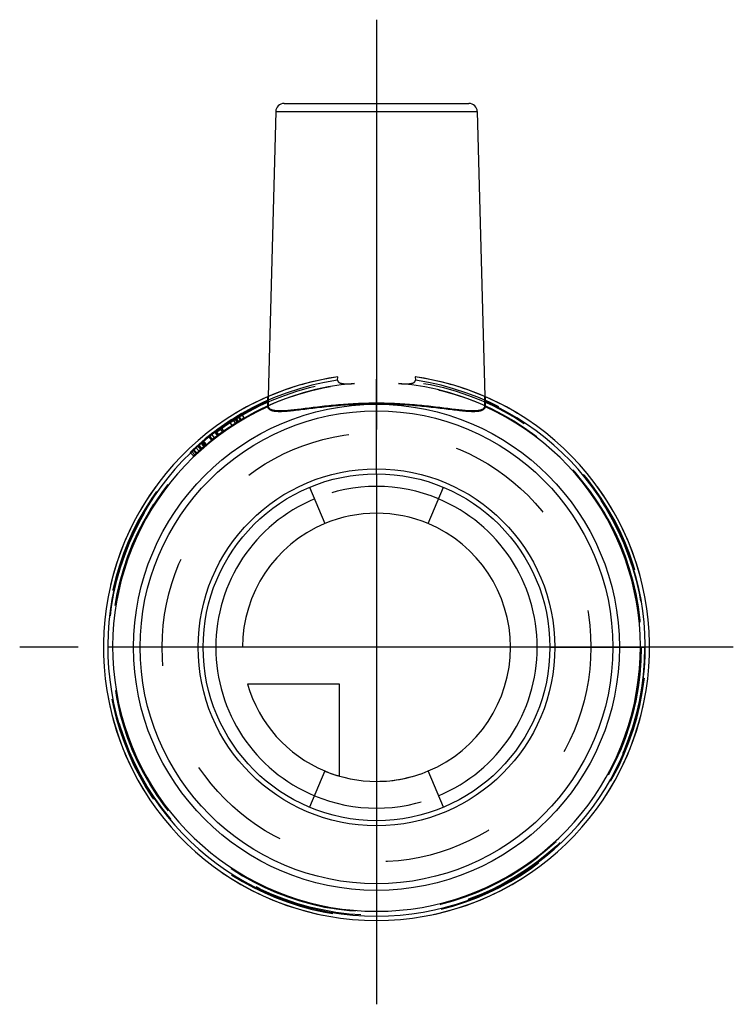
# Model space of a CAD drawing. Header units: millimetres. Extents: x 478.7 to 521.3, y 470.6 to 529.4.
import ezdxf

# ---------------------------------------------------------------- set-up
doc = ezdxf.new("R2010")
doc.units = ezdxf.units.MM
doc.header["$LTSCALE"] = 65.185185
doc.linetypes.add('CENTER', pattern=[0.6, 0.375, -0.075, 0.075, -0.075])
doc.linetypes.add('HIDDEN', pattern=[0.2, 0.1, -0.1])
for name, color, linetype in [('ACHSEN_S', 7, 'CONTINUOUS'), ('KOERPER', 7, 'CONTINUOUS'), ('KONST.EL_MIT_GEO', 7, 'CONTINUOUS'), ('KURVEN', 7, 'CONTINUOUS'), ('KV_LOGO_FRIALEN', 7, 'CONTINUOUS')]:
    doc.layers.add(name, color=color, linetype=linetype)

msp = doc.modelspace()

# ---------------------------------------------------------------- linework, layer by layer
at = {"layer": 'ACHSEN_S', "color": 2, "linetype": 'CENTER'}
for p, q in [((500, 529.375), (500, 470.622)), ((521.302, 491.925), (478.698, 491.925))]:
    msp.add_line(p, q, dxfattribs=at)
at = {"layer": 'KOERPER', "color": 7, "linetype": 'Continuous'}
for p, q in [((493.987, 523.888), (493.542, 506.892)), ((506.013, 523.888), (506.458, 506.892))]:
    msp.add_line(p, q, dxfattribs=at)
at = {"layer": 'KOERPER', "color": 8, "linetype": 'HIDDEN'}
for p, q in [((497.681, 507.857), (497.696, 508.061)), ((502.304, 508.061), (502.319, 507.857))]:
    msp.add_line(p, q, dxfattribs=at)
msp.add_circle((500, 491.925), 15.8, dxfattribs=at)
for radius, start, end in [(16.3, 98.12621, 81.87379), (16.1, 98.28134, 81.71866)]:
    msp.add_arc((500, 491.925), radius, start, end, dxfattribs=at)
for points, knots in [([(497.681, 507.857), (497.68, 507.845), (497.682, 507.822), (497.7, 507.779), (497.741, 507.738), (497.801, 507.706), (497.864, 507.684), (497.929, 507.669), (498.018, 507.656), (498.13, 507.647), (498.266, 507.646), (498.402, 507.65), (498.539, 507.658), (498.631, 507.666), (498.677, 507.669)], [0, 0, 0, 0, 0.032371, 0.064336, 0.126565, 0.188096, 0.249475, 0.310938, 0.372571, 0.49644, 0.621184, 0.746743, 0.87304, 1, 1, 1, 1]), ([(501.323, 507.669), (501.369, 507.666), (501.461, 507.658), (501.598, 507.65), (501.734, 507.646), (501.87, 507.647), (501.982, 507.656), (502.071, 507.669), (502.136, 507.684), (502.199, 507.706), (502.259, 507.738), (502.3, 507.779), (502.318, 507.822), (502.32, 507.845), (502.319, 507.857)], [0, 0, 0, 0, 0.12696, 0.253257, 0.378816, 0.503559, 0.627428, 0.689062, 0.750524, 0.811903, 0.873434, 0.935664, 0.967628, 1, 1, 1, 1])]:
    msp.add_open_spline(points, degree=3, knots=knots, dxfattribs=at)
at = {"layer": 'KONST.EL_MIT_GEO', "color": 7, "linetype": 'Continuous'}
for p, q in [((494.487, 524.375), (505.513, 524.375)), ((493.987, 523.888), (506.013, 523.888)), ((493.492, 506.869), (493.484, 506.59)), ((493.484, 506.59), (493.534, 506.589)), ((493.542, 506.891), (493.534, 506.589)), ((506.466, 506.589), (506.458, 506.891)), ((506.516, 506.59), (506.466, 506.589)), ((506.516, 506.59), (506.508, 506.869)), ((496, 501.471), (496.908, 499.303)), ((503.092, 499.303), (504, 501.471)), ((496.908, 484.547), (496, 482.379)), ((504, 482.379), (503.092, 484.547))]:
    msp.add_line(p, q, dxfattribs=at)
at = {"layer": 'KONST.EL_MIT_GEO', "color": 8, "linetype": 'HIDDEN'}
for p, q in [((493.542, 506.891), (493.542, 506.891)), ((506.458, 506.891), (506.458, 506.891))]:
    msp.add_line(p, q, dxfattribs=at)
at = {"layer": 'KONST.EL_MIT_GEO', "color": 7, "linetype": 'Continuous'}
for radius in [14.502, 14.11, 10.65, 10.35]:
    msp.add_circle((500, 491.925), radius, dxfattribs=at)
for centre, radius, start, end in [((494.487, 523.875), 0.5, 90, 178.5), ((505.513, 523.875), 0.5, 1.5, 90), ((500, 491.925), 16.3, 113.33922, 66.66078), ((500, 491.925), 16.047, 113.95512, 66.04488), ((500, 491.925), 15.753, 114.36055, 65.63945), ((500, 491.925), 8, 67.26476, 112.73524), ((500, 491.925), 8, 247.26476, 292.73524)]:
    msp.add_arc(centre, radius, start, end, dxfattribs=at)
at = {"layer": 'KONST.EL_MIT_GEO', "color": 8, "linetype": 'HIDDEN'}
for radius, start, end in [(15.8, 94.80382, 85.19618), (16.3, 98.12621, 113.33922), (16.3, 66.66078, 81.87379)]:
    msp.add_arc((500, 491.925), radius, start, end, dxfattribs=at)
at = {"layer": 'KONST.EL_MIT_GEO', "color": 7, "linetype": 'Continuous'}
for points, knots in [([(493.484, 506.59), (493.486, 506.555), (493.489, 506.488), (493.492, 506.407), (493.495, 506.351), (493.498, 506.318), (493.5, 506.294), (493.501, 506.28), (493.502, 506.275)], [0, 0, 0, 0, 0.336092, 0.638581, 0.766119, 0.871681, 0.950849, 1, 1, 1, 1]), ([(493.502, 506.275), (493.506, 506.256), (493.517, 506.217), (493.564, 506.144), (493.644, 506.09), (493.742, 506.053), (493.873, 506.021), (494.074, 506.001), (494.355, 506.002), (494.688, 506.024), (495.069, 506.062), (495.495, 506.113), (495.963, 506.172), (496.655, 506.256), (497.589, 506.357), (498.771, 506.44), (499.585, 506.46), (500, 506.46)], [0, 0, 0, 0, 0.009082, 0.018182, 0.038707, 0.051151, 0.065383, 0.099707, 0.14217, 0.192633, 0.250657, 0.315645, 0.386926, 0.463791, 0.631346, 0.812247, 1, 1, 1, 1]), ([(493.534, 506.589), (493.534, 506.559), (493.532, 506.502), (493.531, 506.433), (493.53, 506.385), (493.53, 506.356), (493.531, 506.335), (493.531, 506.323), (493.532, 506.319)], [0, 0, 0, 0, 0.332021, 0.633536, 0.762101, 0.869325, 0.950104, 1, 1, 1, 1]), ([(493.532, 506.319), (493.535, 506.299), (493.547, 506.26), (493.594, 506.187), (493.673, 506.133), (493.77, 506.096), (493.901, 506.064), (494.102, 506.045), (494.382, 506.047), (494.714, 506.069), (495.094, 506.108), (495.519, 506.159), (495.984, 506.218), (496.673, 506.303), (497.603, 506.404), (498.778, 506.488), (499.588, 506.508), (500, 506.508)], [0, 0, 0, 0, 0.009129, 0.018263, 0.038831, 0.051297, 0.065553, 0.099938, 0.142479, 0.193027, 0.251132, 0.316185, 0.387505, 0.464379, 0.631847, 0.812535, 1, 1, 1, 1]), ([(500, 506.508), (500.412, 506.508), (501.222, 506.488), (502.397, 506.404), (503.327, 506.303), (504.016, 506.218), (504.481, 506.159), (504.906, 506.108), (505.286, 506.069), (505.618, 506.047), (505.898, 506.045), (506.099, 506.064), (506.23, 506.096), (506.327, 506.133), (506.406, 506.187), (506.453, 506.26), (506.465, 506.299), (506.468, 506.319)], [0, 0, 0, 0, 0.187465, 0.368153, 0.535621, 0.612495, 0.683815, 0.748868, 0.806973, 0.857521, 0.900062, 0.934447, 0.948703, 0.961169, 0.981737, 0.990871, 1, 1, 1, 1]), ([(500, 506.46), (500.415, 506.46), (501.229, 506.44), (502.411, 506.357), (503.345, 506.256), (504.037, 506.172), (504.505, 506.113), (504.931, 506.062), (505.312, 506.024), (505.645, 506.002), (505.926, 506.001), (506.127, 506.021), (506.258, 506.053), (506.356, 506.09), (506.436, 506.144), (506.483, 506.217), (506.494, 506.256), (506.498, 506.275)], [0, 0, 0, 0, 0.187753, 0.368654, 0.536209, 0.613074, 0.684355, 0.749343, 0.807367, 0.85783, 0.900293, 0.934617, 0.948849, 0.961293, 0.981818, 0.990918, 1, 1, 1, 1]), ([(506.468, 506.319), (506.469, 506.323), (506.469, 506.335), (506.47, 506.356), (506.47, 506.385), (506.469, 506.433), (506.468, 506.502), (506.466, 506.559), (506.466, 506.589)], [0, 0, 0, 0, 0.049896, 0.130675, 0.237899, 0.366464, 0.667979, 1, 1, 1, 1]), ([(506.498, 506.275), (506.499, 506.28), (506.5, 506.294), (506.502, 506.318), (506.505, 506.351), (506.508, 506.407), (506.511, 506.488), (506.514, 506.555), (506.516, 506.59)], [0, 0, 0, 0, 0.049151, 0.128319, 0.233881, 0.361419, 0.663908, 1, 1, 1, 1]), ([(493.502, 506.275), (493.511, 506.279), (493.526, 506.291), (493.532, 506.31), (493.532, 506.319)], [0, 0, 0, 0, 0.502629, 1, 1, 1, 1]), ([(506.498, 506.275), (506.489, 506.279), (506.474, 506.291), (506.468, 506.31), (506.468, 506.319)], [0, 0, 0, 0, 0.502629, 1, 1, 1, 1])]:
    msp.add_open_spline(points, degree=3, knots=knots, dxfattribs=at)
at = {"layer": 'KONST.EL_MIT_GEO', "color": 8, "linetype": 'HIDDEN'}
for points in [[(493.502, 506.275), (493.511, 506.279), (493.526, 506.291), (493.532, 506.31), (493.532, 506.319)], [(506.498, 506.275), (506.489, 506.279), (506.474, 506.291), (506.468, 506.31), (506.468, 506.319)]]:
    msp.add_open_spline(points, degree=3, knots=[0, 0, 0, 0, 0.502629, 1, 1, 1, 1], dxfattribs=at)
at = {"layer": 'KURVEN', "color": 8, "linetype": 'HIDDEN'}
for p, q in [((500, 502.277), (500, 507.925)), ((489.649, 491.925), (484, 491.925)), ((510.351, 491.925), (516, 491.925)), ((500, 481.573), (500, 475.925))]:
    msp.add_line(p, q, dxfattribs=at)
at = {"layer": 'KURVEN', "color": 40, "linetype": 'Continuous'}
for p, q in [((500, 502.277), (500, 481.573)), ((510.351, 491.925), (489.649, 491.925)), ((497.8, 489.725), (492.308, 489.725)), ((497.8, 484.233), (497.8, 489.725))]:
    msp.add_line(p, q, dxfattribs=at)
at = {"layer": 'KURVEN', "color": 8, "linetype": 'HIDDEN'}
for radius in [16, 12.8]:
    msp.add_circle((500, 491.925), radius, dxfattribs=at)
for radius, start, end in [(9.6, 67.26485, 112.73531), (8, 67.26471, 112.73521), (8, 247.26476, 254.03799), (8, 270, 292.73522), (9.6, 247.26479, 292.73528)]:
    msp.add_arc((500, 491.925), radius, start, end, dxfattribs=at)
at = {"layer": 'KURVEN', "color": 40, "linetype": 'Continuous'}
for radius, start, end in [(9.6, 112.73531, 247.26479), (9.6, 292.73528, 67.26485), (8, 112.73521, 180), (8, 292.73522, 67.26471), (8, 195.96201, 247.26476)]:
    msp.add_arc((500, 491.925), radius, start, end, dxfattribs=at)
at = {"layer": 'KV_LOGO_FRIALEN', "color": 8, "linetype": 'HIDDEN'}
for p, q in [((492.1, 505.608), (491.95, 505.868)), ((491.376, 505.164), (491.212, 505.415)), ((491.583, 505.296), (491.423, 505.55)), ((491.585, 505.298), (491.425, 505.551)), ((491.59, 505.301), (491.43, 505.555)), ((491.675, 505.354), (491.517, 505.609)), ((491.735, 505.391), (491.578, 505.647)), ((491.76, 505.406), (491.603, 505.662)), ((491.881, 505.48), (491.727, 505.737)), ((491.889, 505.484), (491.735, 505.741)), ((491.928, 505.507), (491.775, 505.765)), ((490.505, 504.554), (490.325, 504.793)), ((490.564, 504.598), (490.385, 504.839)), ((490.591, 504.618), (490.412, 504.859)), ((490.805, 504.774), (490.63, 505.018)), ((490.876, 504.824), (490.703, 505.069)), ((490.877, 504.825), (490.704, 505.07)), ((490.886, 504.832), (490.713, 505.077)), ((489.694, 503.901), (489.498, 504.128)), ((489.722, 503.925), (489.527, 504.153)), ((489.731, 503.933), (489.536, 504.161)), ((489.777, 503.972), (489.583, 504.201)), ((489.823, 504.011), (489.63, 504.24)), ((489.841, 504.026), (489.648, 504.256)), ((490.165, 504.291), (489.979, 504.526)), ((490.193, 504.313), (490.006, 504.548)), ((490.194, 504.314), (490.008, 504.549)), ((490.215, 504.33), (490.029, 504.566)), ((490.334, 504.423), (490.15, 504.661)), ((488.871, 503.559), (489.078, 503.342)), ((489.153, 503.414), (488.948, 503.632)), ((489.227, 503.483), (489.023, 503.702)), ((489.033, 503.712), (489.237, 503.492)), ((489.268, 503.521), (489.064, 503.741)), ((489.398, 503.64), (489.196, 503.862)), ((489.397, 503.639), (489.196, 503.861)), ((489.505, 503.736), (489.306, 503.96)), ((489.542, 503.769), (489.343, 503.993)), ((489.575, 503.798), (489.378, 504.024))]:
    msp.add_line(p, q, dxfattribs=at)
for radius in [16.1, 15.8]:
    msp.add_arc((500, 491.925), radius, 120, 133.7297, dxfattribs=at)

doc.saveas('drawing.dxf')
